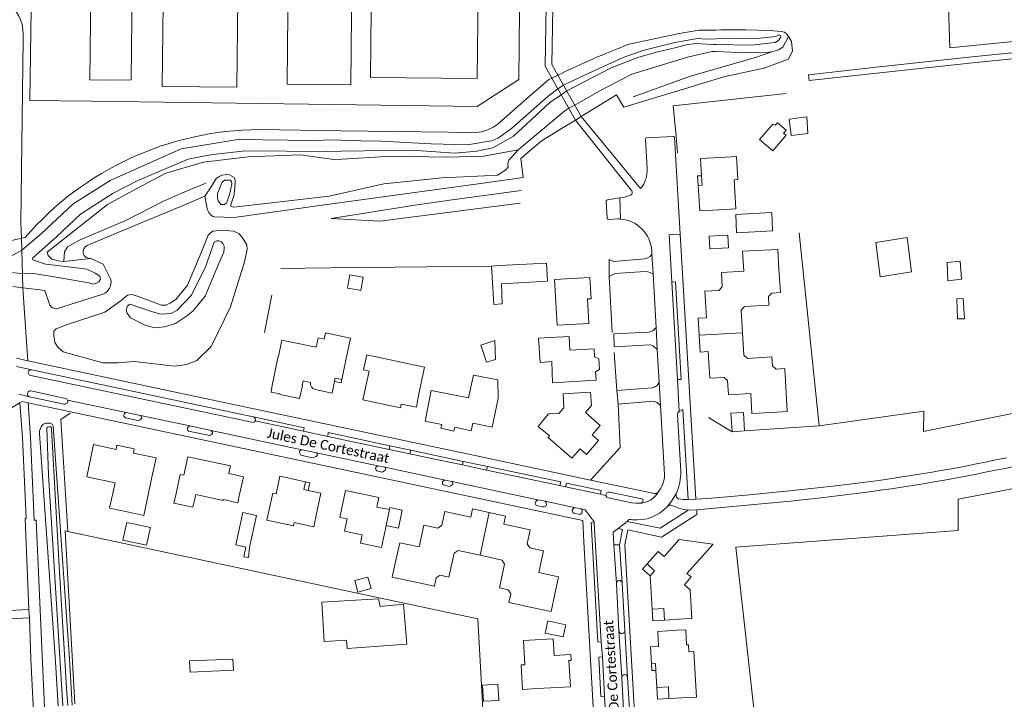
# Model space of a CAD drawing. Extents: x 177628 to 188968, y 384226 to 390673.
# Tile 63 of 256: x 182050 to 182301, y 386042 to 386215. Entities that reach past the tile are written whole.
import ezdxf

# ---------------------------------------------------------------- set-up
doc = ezdxf.new("R2010")
doc.units = 0
for name, color, linetype, lineweight in [('B01_T', 14, 'Continuous', 9), ('B02_F', 14, 'Continuous', 9), ('B02_T', 14, 'Continuous', 9), ('B04_T', 14, 'Continuous', 9), ('B07_D', 14, 'Continuous', 9), ('B11_F', 14, 'Continuous', 9), ('B11_S', 14, 'Continuous', 9), ('B14_F', 14, 'Continuous', 9), ('T03_F', 253, 'Continuous', 9), ('T03_T', 253, 'Continuous', 9), ('T04_F', 253, 'HAAG', 9), ('T04_T', 253, 'HAAG', 9), ('T05_F', 253, 'Continuous', 9), ('T09_F', 253, 'Continuous', 9), ('T09_T', 253, 'Continuous', 9), ('T13_F', 253, 'Continuous', 9), ('T13_T', 253, 'Continuous', 9), ('T22_F', 253, 'Continuous', 9), ('V00_F', 8, 'Continuous', 9), ('V00_T', 8, 'Continuous', 9), ('W01_F', 253, 'Continuous', 9), ('Z06', 7, 'Continuous', 9)]:
    doc.layers.add(name, color=color, linetype=linetype, lineweight=lineweight)
doc.styles.add('Legend', font='calibri.ttf')
doc.linetypes.add('HAAG', pattern='A,4,-1,[5,TOPOCAD.SHX,S=0.35,R=0,X=-0.35,Y=-0.35],-1', length=6)

msp = doc.modelspace()

# ---------------------------------------------------------------- linework, layer by layer
at = {"layer": 'B01_T', "linetype": 'Continuous'}
for points in [[(182072.884, 386199.326), (182067.884, 386199.381), (182068.217, 386229.274), (182063.35, 386229.334), (182063.341, 386229.64), (182073.127, 386229.527), (182073.332, 386245.54), (182073.639, 386245.537), (182073.626, 386243.817), (182078.917, 386243.751), (182078.855, 386238.751)], [(182161.507, 386243.942), (182163.766, 386243.918), (182163.777, 386243.222), (182169.217, 386241.493), (182168.232, 386238.361), (182168.204, 386236.275), (182167.035, 386236.279), (182166.615, 386199.713), (182139.4, 386200.026), (182139.858, 386243.024), (182156.043, 386242.852), (182156.053, 386244.001), (182158.039, 386243.98)], [(182086.76, 386232.75), (182087.757, 386232.488), (182087.877, 386242.637), (182093.153, 386242.575), (182093.152, 386241.395), (182096.226, 386241.356), (182096.254, 386242.564), (182103.766, 386242.459), (182101.76, 386235.22), (182100.584, 386235.546), (182100.032, 386233.614), (182101.178, 386233.295), (182100.001, 386229.052), (182105.707, 386227.457), (182105.347, 386197.506), (182086.34, 386197.734), (182086.76, 386232.75)], [(182118.152, 386198.267), (182118.523, 386234.444), (182124.69, 386234.381), (182124.781, 386243.255), (182134.849, 386243.152), (182134.388, 386198.1)], [(182223.853, 386174.962), (182223.598, 386179.311), (182228.589, 386179.604)], [(182228.353, 386166.273), (182232.555, 386166.52), (182232.12, 386173.908), (182233.126, 386173.968), (182232.78, 386179.851), (182228.589, 386179.604)], [(182222.981, 386172.463), (182222.845, 386174.903), (182223.853, 386174.962)], [(182222.981, 386172.463), (182223.996, 386172.523), (182223.853, 386174.962)], [(182228.353, 386166.273), (182223.362, 386165.98), (182222.981, 386172.463)], [(182243.546, 386151.158), (182243.299, 386156.152), (182234.275, 386155.704), (182234.591, 386150.604), (182228.901, 386150.271), (182229.104, 386146.673), (182228.28, 386145.753), (182224.678, 386145.557), (182225.062, 386138.757), (182222.971, 386138.643), (182223.213, 386134.327)], [(182243.546, 386151.158), (182243.935, 386145.171), (182241.722, 386145.043), (182240.88, 386144.184), (182241.01, 386141.96), (182234.796, 386141.599), (182233.97, 386140.681), (182234.302, 386134.948)], [(182187.026, 386136.873), (182195.112, 386137.331), (182194.76, 386143.557), (182195.656, 386143.608), (182195.347, 386149.06), (182186.365, 386148.552), (182187.026, 386136.873)], [(182133.142, 386127.945), (182134.321, 386133.585), (182127.924, 386134.93), (182127.586, 386133.323), (182126.125, 386133.63), (182125.626, 386131.255), (182119.307, 386132.583), (182119.293, 386132.515), (182116.859, 386133.027), (182115.999, 386128.938), (182115.94, 386128.95), (182114.198, 386120.665), (182114.256, 386120.652), (182114.072, 386119.776)], [(182182.297, 386133.552), (182190.083, 386134.028), (182190.298, 386130.504), (182196.447, 386130.88), (182196.574, 386128.804), (182197.636, 386128.308), (182197.802, 386125.588), (182196.808, 386124.966), (182196.935, 386122.89), (182185.856, 386122.213)], [(182223.213, 386134.327), (182223.454, 386130.018), (182225.547, 386130.146), (182225.934, 386123.341), (182229.562, 386123.545), (182230.491, 386122.738), (182230.707, 386119.102), (182236.387, 386119.434), (182236.654, 386114.349), (182241.647, 386114.611)], [(182234.302, 386134.948), (182234.634, 386129.231), (182235.561, 386128.414), (182241.775, 386128.776), (182241.905, 386126.512), (182242.833, 386125.695), (182245.057, 386125.823), (182245.694, 386114.843), (182241.647, 386114.611)], [(182147.281, 386116.77), (182147.083, 386115.83), (182137.516, 386117.896), (182139.087, 386125.168), (182137.689, 386125.47), (182138.525, 386129.341), (182153.222, 386126.207), (182151.586, 386118.499)], [(182133.142, 386127.945), (182132.092, 386123.057)], [(182154.902, 386120.206), (182153.407, 386112.457), (182157.602, 386111.569), (182157.4, 386110.6), (182160.716, 386109.905), (182160.928, 386110.856), (182165.109, 386109.986), (182165.521, 386111.905), (182170.431, 386110.891), (182171.999, 386118.191), (182171.865, 386122.909), (182165.657, 386124.172), (182164.419, 386118.354), (182154.902, 386120.206)], [(182124.136, 386122.289), (182122.262, 386122.683), (182121.981, 386121.484), (182122.083, 386121.453), (182121.364, 386118.168), (182116.315, 386119.232), (182116.334, 386119.361), (182114.072, 386119.776)], [(182130.241, 386122.543), (182129.659, 386119.528), (182125.319, 386120.461)], [(182132.092, 386123.057), (182130.408, 386123.407), (182130.241, 386122.543)], [(182132.092, 386123.057), (182131.925, 386122.193), (182130.241, 386122.543)], [(182195.526, 386119.81), (182195.794, 386116.377), (182194.223, 386114.585), (182197.993, 386111.316), (182195.921, 386108.897), (182197.582, 386107.463), (182194.547, 386103.965), (182192.881, 386105.386), (182190.805, 386102.997), (182184.733, 386108.241), (182185.096, 386108.661)], [(182188.518, 386119.4), (182195.526, 386119.81)], [(182188.518, 386119.4), (182188.726, 386115.836)], [(182083.719, 386098.153), (182084.768, 386103.041), (182078.983, 386104.282), (182079.196, 386105.345), (182074.792, 386106.288), (182074.573, 386105.215), (182068.821, 386106.44), (182067.079, 386098.235), (182074.323, 386096.688), (182072.933, 386090.242), (182077.821, 386089.188)], [(182105.951, 386093.385), (182107.022, 386098.269), (182103.306, 386099.084), (182103.722, 386101.031), (182092.869, 386103.356), (182091.868, 386098.664), (182090.876, 386098.863), (182089.895, 386093.96)], [(182122.881, 386096.971), (182116.336, 386098.377), (182115.347, 386093.863), (182114.505, 386094.043), (182113.455, 386089.155)], [(182077.821, 386089.188), (182081.631, 386088.381), (182083.719, 386098.153)], [(182123.542, 386094.785), (182122.461, 386095.015), (182122.881, 386096.971)], [(182122.881, 386096.971), (182123.956, 386096.733), (182123.542, 386094.785)], [(182089.895, 386093.96), (182089.3, 386091.519), (182094.183, 386090.471), (182094.881, 386093.723), (182101.834, 386092.231), (182101.876, 386092.427), (182105.597, 386091.628), (182105.951, 386093.385)], [(182125.748, 386089.205), (182126.787, 386094.096), (182123.542, 386094.785)], [(182144.282, 386089.868), (182141.025, 386090.536), (182141.547, 386092.984), (182133.035, 386094.777), (182132.004, 386089.885)], [(182113.455, 386089.155), (182113.046, 386087.164), (182119.837, 386085.723), (182120.013, 386086.555), (182124.964, 386085.505), (182125.748, 386089.205)], [(182132.004, 386089.885), (182131.586, 386087.906), (182133.449, 386087.513), (182132.787, 386084.376), (182137.336, 386083.418), (182136.902, 386081.359), (182142.244, 386080.233), (182143.244, 386084.977)], [(182145.837, 386076.561), (182146.891, 386081.449), (182151.877, 386080.374), (182153.068, 386085.938), (182156.618, 386085.17), (182157.638, 386085.875), (182158.384, 386089.41), (182165.023, 386087.991), (182165.462, 386090.038), (182169.708, 386089.126)], [(182169.708, 386089.126), (182173.898, 386088.226), (182173.465, 386086.181), (182180.112, 386084.753), (182179.352, 386081.202), (182180.026, 386080.169), (182183.56, 386079.403), (182182.392, 386073.83), (182187.351, 386072.728), (182185.492, 386063.916), (182180.605, 386064.973)], [(182143.244, 386084.977), (182143.416, 386085.814)], [(182223.373, 386077.242), (182226.694, 386080.98), (182226.695, 386081.082), (182218.158, 386082.269), (182214.28, 386077.904), (182212.789, 386079.226), (182209.94, 386076.032)], [(182145.837, 386076.561), (182144.991, 386072.663), (182155.728, 386070.341), (182156.2, 386072.521), (182157.232, 386073.18), (182159.434, 386072.704), (182160.748, 386078.784), (182161.774, 386079.456), (182167.371, 386078.246)], [(182167.371, 386078.246), (182172.984, 386077.032), (182173.643, 386076.009), (182172.325, 386069.917), (182174.514, 386069.444), (182175.204, 386068.405), (182174.736, 386066.242), (182180.605, 386064.973)], [(182209.94, 386076.032), (182208.769, 386074.709), (182210.726, 386072.977)], [(182209.94, 386076.032), (182211.878, 386074.254), (182210.726, 386072.977)], [(182223.373, 386077.242), (182220.104, 386073.564)], [(182210.726, 386072.977), (182211.234, 386064.525)], [(182219.366, 386062.031), (182221.402, 386062.151), (182220.952, 386069.437), (182219.507, 386070.734)], [(182211.234, 386064.525), (182214.199, 386064.7), (182214.374, 386061.736)], [(182211.234, 386064.525), (182211.41, 386061.559), (182214.374, 386061.736)], [(182214.374, 386061.736), (182219.366, 386062.031)], [(182217.649, 386059.146), (182212.657, 386058.863), (182212.876, 386055.015), (182210.792, 386054.891), (182211.057, 386050.617)], [(182217.649, 386059.146), (182219.792, 386059.276), (182220.018, 386055.415), (182220.469, 386055.441), (182220.574, 386053.646), (182221.888, 386053.722), (182222.567, 386042.088), (182220.53, 386041.98)], [(182178.751, 386050.366), (182178.41, 386056.5), (182185.991, 386056.921), (182186.239, 386052.738), (182190.491, 386052.99)], [(182181.95, 386044.28), (182190.397, 386044.748), (182190.03, 386051.408), (182190.579, 386051.441), (182190.491, 386052.99)], [(182211.057, 386050.617), (182212.088, 386050.682), (182212.179, 386048.906)], [(182211.057, 386050.617), (182211.166, 386048.853), (182212.179, 386048.906)], [(182212.179, 386048.906), (182212.404, 386044.52)], [(182212.404, 386044.52), (182215.38, 386044.682), (182215.537, 386041.716)], [(182212.404, 386044.52), (182212.571, 386041.559), (182215.537, 386041.716)], [(182215.537, 386041.716), (182220.53, 386041.98)]]:
    msp.add_lwpolyline(points, dxfattribs=at)
msp.add_arc((182125.663, 386121.98), 1.558, 168.56572, 257.25257, dxfattribs=at)
at = {"layer": 'B02_F', "linetype": 'Continuous'}
for points in [[(182241.943, 386160.896), (182232.734, 386160.366), (182232.553, 386165.039), (182241.768, 386165.628)], [(182105.072, 386080.885), (182106.868, 386089.145), (182110.395, 386088.378), (182108.615, 386080.195)]]:
    msp.add_lwpolyline(points, dxfattribs=at)
at = {"layer": 'B02_T', "linetype": 'Continuous'}
for points in [[(182230.53, 386159.779), (182230.703, 386156.594), (182225.991, 386156.336), (182225.817, 386159.522), (182230.53, 386159.779)], [(182277.38, 386150.502), (182269.402, 386149.229), (182268.294, 386157.906), (182276.272, 386159.177), (182277.38, 386150.502)], [(182172.837, 386147.42), (182184.587, 386148.083), (182184.325, 386152.72), (182172.339, 386152.043)], [(182134.186, 386149.7), (182133.95, 386148.371)], [(182134.186, 386149.7), (182137.583, 386149.098), (182136.988, 386145.708), (182135.678, 386145.947)], [(182234.802, 386109.922), (182234.536, 386114.638), (182231.34, 386114.458), (182231.606, 386109.742)], [(182231.606, 386109.742), (182234.802, 386109.922)], [(182144.282, 386089.868), (182144.402, 386090.432), (182147.519, 386089.768), (182146.534, 386085.15), (182143.416, 386085.814)], [(182188.538, 386057.43), (182189.224, 386060.563), (182184.619, 386061.572), (182183.932, 386058.439), (182188.538, 386057.43)]]:
    msp.add_lwpolyline(points, dxfattribs=at)
at = {"layer": 'B04_T', "linetype": 'Continuous'}
for points in [[(182185.659, 386199.832), (182187.204, 386200.592)], [(182191.684, 386189.146), (182185.659, 386199.832)], [(182187.204, 386200.592), (182193.146, 386190.04)], [(182193.146, 386190.04), (182191.684, 386189.146)], [(182047.955, 386158.437), (182050.451, 386159.024)], [(182050.451, 386159.024), (182050.841, 386146.411)], [(182050.841, 386146.411), (182048.281, 386146.716)]]:
    msp.add_lwpolyline(points, dxfattribs=at)
at = {"layer": 'B07_D', "linetype": 'Continuous'}
for points in [[(182234.302, 386134.948), (182223.213, 386134.327)], [(182144.282, 386089.868), (182143.416, 386085.814)], [(182169.708, 386089.126), (182167.371, 386078.246)]]:
    msp.add_lwpolyline(points, dxfattribs=at)
at = {"layer": 'B11_F', "linetype": 'Continuous'}
msp.add_lwpolyline([(182185.096, 386108.661), (182182.21, 386111.053), (182184.805, 386114.254), (182187.446, 386114.332), (182188.726, 386115.836)], dxfattribs=at)
at = {"layer": 'B11_S', "linetype": 'Continuous'}
for points in [[(182078.855, 386238.751), (182078.403, 386199.427), (182072.884, 386199.326)], [(182118.152, 386198.267), (182134.388, 386198.1)], [(182185.856, 386122.213), (182185.682, 386127.616), (182182.694, 386127.337), (182182.297, 386133.552)], [(182151.586, 386118.499), (182151.135, 386115.959), (182147.281, 386116.77)], [(182220.104, 386073.564), (182221.2, 386072.721), (182219.507, 386070.734)], [(182178.751, 386050.366), (182177.878, 386050.318), (182178.225, 386044.073), (182181.95, 386044.28)]]:
    msp.add_lwpolyline(points, dxfattribs=at)
at = {"layer": 'B14_F', "linetype": 'Continuous'}
for points in [[(182246.176, 386189.372), (182246.726, 386185.243), (182250.893, 386185.751), (182250.687, 386190.003), (182246.176, 386189.372)], [(182242.036, 386188.138), (182242.59, 386187.814), (182243.164, 386188.412), (182245.422, 386186.567), (182244.746, 386185.829), (182245.396, 386185.332), (182241.999, 386181.33), (182238.596, 386184.187), (182242.036, 386188.138)], [(182241.943, 386160.896), (182241.768, 386165.628)], [(182170.297, 386151.952), (182172.339, 386152.043)], [(182172.837, 386147.42), (182173.021, 386142.322), (182170.913, 386142.109), (182170.297, 386151.952)], [(182289.78, 386153.164), (182286.42, 386152.877), (182286.632, 386148.184), (182290.145, 386148.6), (182289.78, 386153.164)], [(182135.678, 386145.947), (182133.615, 386146.326), (182133.95, 386148.371)], [(182290.513, 386143.67), (182288.918, 386143.572), (182289.071, 386138.488), (182290.858, 386138.473), (182290.513, 386143.67)], [(182171.139, 386132.951), (182167.599, 386131.809), (182168.973, 386127.437), (182171.339, 386128.149), (182171.139, 386132.951)], [(182077.308, 386086.624), (182076.321, 386082.128), (182082.342, 386080.807), (182083.329, 386085.303), (182077.308, 386086.624)], [(182105.072, 386080.885), (182107.632, 386080.299), (182107.178, 386077.88), (182108.3, 386077.679), (182108.615, 386080.195)], [(182138.75, 386072.664), (182139.608, 386069.754), (182136.208, 386068.847), (182135.48, 386071.815), (182138.75, 386072.664)], [(182133.352, 386056.651), (182127.62, 386056.293), (182126.997, 386066.282), (182132.729, 386066.64)], [(182132.729, 386066.64), (182141.519, 386067.178), (182141.883, 386065.228), (182147.856, 386065.798), (182148.702, 386055.578), (182133.485, 386054.523), (182133.352, 386056.651)], [(182104.497, 386048.956), (182093.438, 386048.472), (182093.313, 386051.328), (182104.372, 386051.811), (182104.497, 386048.956)], [(182168.008, 386045.16), (182171.929, 386045.392), (182172.172, 386041.269), (182168.251, 386041.037), (182168.008, 386045.16)]]:
    msp.add_lwpolyline(points, dxfattribs=at)
at = {"layer": 'T03_F', "linetype": 'Continuous'}
for points in [[(182284.52, 386286.788), (182287.174, 386207.539), (182306.779, 386209.535)], [(182177.79, 386251.813), (182177.278, 386199.514), (182166.619, 386192.613), (182068.271, 386193.946), (182052.568, 386194.088), (182052.977, 386223.464)], [(182170.297, 386151.952), (182129.127, 386151.512)], [(182200.312, 386149.268), (182201.017, 386135.039)], [(182201.576, 386129.92), (182202.2, 386120.239)], [(182253.815, 386111.257), (182280.545, 386115.002), (182280.451, 386109.754), (182356.341, 386125.158)], [(182202.54, 386116.767), (182203.052, 386105.683), (182195.545, 386097.423)], [(182289.275, 386084.554), (182289.298, 386092.548), (182355.558, 386105.284)]]:
    msp.add_lwpolyline(points, dxfattribs=at)
at = {"layer": 'T03_T', "linetype": 'Continuous'}
for points in [[(182062.291, 386084.343), (182061.621, 386084.486), (182064.017, 386040.369)], [(182168.455, 386032.8), (182166.774, 386062.017), (182062.291, 386084.343)]]:
    msp.add_lwpolyline(points, dxfattribs=at)
at = {"layer": 'T04_F', "linetype": 'HAAG'}
for points in [[(182245.383, 386195.933), (182216.567, 386192.751), (182217.39, 386185.054), (182217.746, 386180.772)], [(182253.815, 386111.257), (182248.689, 386160.414)], [(182129.127, 386151.512), (182116.618, 386151.285)], [(182114.268, 386144.5), (182112.399, 386134.984)], [(182062.291, 386084.343), (182060.502, 386112.823), (182062.855, 386114.436)], [(182225.638, 386113.357), (182231.606, 386109.742)], [(182234.802, 386109.922), (182253.815, 386111.257)]]:
    msp.add_lwpolyline(points, dxfattribs=at)
at = {"layer": 'T04_T', "linetype": 'HAAG'}
for points in [[(182180.819, 386100.558), (182168.832, 386103.11)], [(182195.312, 386056.18), (182193.866, 386081.641)]]:
    msp.add_lwpolyline(points, dxfattribs=at)
at = {"layer": 'T05_F', "linetype": 'Continuous'}
msp.add_lwpolyline([(182289.275, 386084.554), (182232.547, 386080.336), (182247.682, 385944.658)], dxfattribs=at)
at = {"layer": 'T09_F', "linetype": 'Continuous'}
for points in [[(182227.451, 386212.086), (182223.219, 386212.034), (182218.09, 386211.193)], [(182245.97, 386210.399), (182245.599, 386211.036), (182244.951, 386211.512), (182244.144, 386211.723), (182241.331, 386212.006), (182235.148, 386212.107), (182228.776, 386212.102), (182227.451, 386212.086)], [(182241.739, 386206.496), (182243.419, 386207.044), (182244.527, 386207.728), (182245.97, 386210.399)], [(182191.51, 386192.946), (182197.695, 386196.472), (182206.074, 386200.864), (182220.248, 386205.171), (182226.491, 386206.627), (182227.522, 386206.585)], [(182227.522, 386206.585), (182233.201, 386206.353), (182239.621, 386206.299), (182241.739, 386206.496)], [(182177.088, 386181.523), (182188.969, 386191.49), (182189.985, 386192.159)], [(182191.51, 386192.946), (182189.985, 386192.159)], [(182132.14, 386179.213), (182144.846, 386179.976), (182158.967, 386179.66), (182168.357, 386179.93), (182171.079, 386180.478), (182177.088, 386181.523)], [(182059.186, 386153.452), (182058.204, 386153.702), (182057.231, 386154.632), (182057.026, 386155.503), (182072.409, 386167.63), (182079.705, 386171.62), (182087.279, 386175.626), (182096.837, 386178.394), (182108.211, 386179.799), (182121.5, 386180.257), (182130.07, 386179.089), (182132.14, 386179.213)], [(182098.775, 386172.159), (182100.11, 386174.269), (182100.801, 386174.695), (182101.569, 386175.103), (182102.769, 386175.244), (182103.53, 386175.159), (182104.639, 386174.513), (182104.94, 386173.701), (182104.816, 386171.579)], [(182097.236, 386169.725), (182098.775, 386172.159)], [(182104.816, 386171.579), (182104.806, 386171.401), (182104.677, 386170.101), (182103.769, 386167.257), (182104.458, 386166.973)], [(182096.024, 386154.712), (182098.023, 386159.835), (182098.553, 386160.341), (182099.223, 386160.8), (182101.699, 386161.068), (182104.54, 386160.852), (182105.872, 386160.279), (182106.814, 386159.152), (182107.499, 386158.045), (182107.904, 386157.32), (182107.992, 386156.175), (182107.267, 386152.685), (182106.585, 386150.553)], [(182106.585, 386150.553), (182103.705, 386141.556), (182098.83, 386131.435), (182095.171, 386127.881), (182092.522, 386126.818), (182089.466, 386126.412), (182079.195, 386127.621), (182075.089, 386127.298), (182071.218, 386127.276), (182061.116, 386130.076), (182059.812, 386131.177), (182058.949, 386132.463), (182058.692, 386134.168), (182058.685, 386135.363), (182059.322, 386135.912), (182061.674, 386136.881), (182071.674, 386140.232), (182075.889, 386143.175), (182077.475, 386144.557), (182078.641, 386144.68), (182080.471, 386144.126), (182086.117, 386141.963), (182087.334, 386142.006), (182088.278, 386142.524), (182089.774, 386143.406), (182092.788, 386147.07), (182095.766, 386154.102)], [(182068.061, 386153.868), (182061.245, 386153.103)], [(182068.12, 386153.875), (182068.061, 386153.868)], [(182095.766, 386154.102), (182096.024, 386154.712)], [(182061.245, 386153.103), (182061.131, 386153.09), (182059.73, 386153.313), (182059.186, 386153.452)], [(182063.369, 386040.022), (182062.734, 386051.856), (182058.502, 386111.163), (182058.272, 386111.642), (182057.795, 386111.946), (182056.805, 386111.933), (182056.019, 386111.624), (182055.449, 386111.004), (182055.056, 386109.917), (182055.029, 386109.279), (182059.162, 386051.064), (182059.827, 386039.807)]]:
    msp.add_lwpolyline(points, dxfattribs=at)
at = {"layer": 'T09_T', "linetype": 'Continuous'}
for points in [[(182205.365, 386208.473), (182218.09, 386211.193)], [(182185.659, 386199.832), (182184.931, 386199.469), (182179.198, 386194.557), (182172.048, 386188.286)], [(182131.897, 386186.419), (182111.079, 386186.699)], [(182166.201, 386185.957), (182131.897, 386186.419)], [(182051.389, 386159.245), (182050.451, 386159.024)], [(182073.214, 386148.504), (182071.259, 386152.395), (182068.12, 386153.875)], [(182050.841, 386146.411), (182054.476, 386145.978)], [(182054.476, 386145.978), (182056.397, 386145.749), (182057.688, 386141.97)], [(182059.375, 386141.07), (182071.223, 386144.8)]]:
    msp.add_lwpolyline(points, dxfattribs=at)
for centre, radius, start, end in [((182286.863, 385995.804), 227.75, 110.96751, 115.94954), ((182111.448, 386107.282), 79.418, 90.2659, 139.13357), ((182165.669, 386195.797), 9.855, 273.09613, 310.34102), ((182070.022, 386147.832), 3.262, 291.59995, 11.88159), ((182059.311, 386142.981), 1.912, 211.92602, 271.91491)]:
    msp.add_arc(centre, radius, start, end, dxfattribs=at)
at = {"layer": 'T13_F', "linetype": 'Continuous'}
for points in [[(182238.96, 386202.196), (182239.534, 386202.321), (182245.979, 386204.665), (182247.02, 386206.742), (182246.777, 386209.188), (182245.97, 386210.399)], [(182241.739, 386206.496), (182237.827, 386205.14), (182220.983, 386200.347), (182206.374, 386195.08)], [(182219.217, 386197.003), (182229.511, 386200.13), (182238.96, 386202.196)], [(182177.088, 386181.523), (182174.708, 386178.946), (182174.447, 386178.076), (182174.503, 386177.157), (182173.961, 386176.49), (182171.776, 386175.142), (182168.474, 386174.974)], [(182168.474, 386174.974), (182157.672, 386174.426), (182142.852, 386172.891), (182128.922, 386169.733), (182105.354, 386166.994), (182104.458, 386166.973)], [(182091.121, 386170.394), (182097.45, 386173.105)], [(182177.862, 386171.225), (182160.252, 386168.791)], [(182074.042, 386162.251), (182076.906, 386163.449), (182086.504, 386168.416), (182091.121, 386170.394)], [(182160.252, 386168.791), (182150.707, 386167.471), (182129.436, 386164.064), (182141.81, 386163.38), (182177.575, 386167.987)], [(182061.245, 386153.103), (182061.435, 386155.527), (182062.222, 386156.876), (182065.273, 386158.581), (182074.042, 386162.251)]]:
    msp.add_lwpolyline(points, dxfattribs=at)
at = {"layer": 'T13_T', "linetype": 'Continuous'}
for points in [[(182193.146, 386190.04), (182202.171, 386195.552), (182204.005, 386192.468), (182217.768, 386196.571)], [(182217.768, 386196.571), (182219.217, 386197.003)], [(182188.112, 386186.964), (182191.684, 386189.146)], [(182168.722, 386173.176), (182178.355, 386174.508), (182177.794, 386179.355), (182182.936, 386183.802), (182188.112, 386186.964)], [(182127.718, 386167.508), (182168.722, 386173.176)], [(182092.262, 386167.654), (182097.236, 386169.725)], [(182097.236, 386169.725), (182097.836, 386166.585)], [(182074.816, 386160.392), (182092.262, 386167.654)], [(182099.549, 386164.449), (182104.676, 386164.322), (182127.718, 386167.508)], [(182067.179, 386157.213), (182074.816, 386160.392)]]:
    msp.add_lwpolyline(points, dxfattribs=at)
for centre, radius, start, end in [((182100.585, 386167.035), 2.786, 189.2944, 248.16248), ((182067.895, 386155.613), 1.753, 114.10621, 275.43656)]:
    msp.add_arc(centre, radius, start, end, dxfattribs=at)
at = {"layer": 'T22_F', "linetype": 'Continuous'}
for points in [[(182200.312, 386149.268), (182200.272, 386153.626)], [(182201.526, 386131.361), (182201.472, 386134.704)], [(182202.54, 386116.767), (182202.2, 386120.239)]]:
    msp.add_lwpolyline(points, dxfattribs=at)
at = {"layer": 'V00_F', "linetype": 'Continuous'}
for points in [[(182361.742, 386212.274), (182307.367, 386205.169), (182293.776, 386203.808), (182269.299, 386201.209), (182251.276, 386199.193), (182251.109, 386200.684), (182269.136, 386202.7), (182293.622, 386205.3), (182307.195, 386206.659), (182361.846, 386213.8)], [(182205.919, 386171.28), (182191.684, 386189.146)], [(182193.146, 386190.04), (182208.313, 386171.692)], [(182203.19, 386163.924), (182203.002, 386169.311)], [(182211.181, 386154.938), (182210.765, 386154.388), (182210.102, 386154.036), (182209.372, 386153.773), (182201.472, 386153.137), (182200.272, 386153.626)], [(182200.312, 386149.268), (182201.784, 386150.07), (182209.495, 386150.539), (182210.166, 386150.477), (182210.697, 386150.297), (182211.465, 386149.939)], [(182217.157, 386147.952), (182216.248, 386147.86)], [(182212.244, 386136.243), (182211.393, 386135.478), (182210.869, 386135.244), (182210.356, 386135.137), (182201.472, 386134.704)], [(182201.526, 386131.361), (182210.628, 386131.903), (182211.051, 386131.792), (182211.563, 386131.553), (182212.561, 386130.669)], [(182213.034, 386122.35), (182212.488, 386121.465), (182212.043, 386121.171), (182211.283, 386120.918), (182202.2, 386120.239)], [(182217.681, 386123.023), (182218.615, 386123.06)], [(182052.53, 386118.655), (182049.74, 386119.283)], [(182202.54, 386116.767), (182211.534, 386117.477), (182212.046, 386117.386), (182212.508, 386117.196), (182213.374, 386116.373)], [(182080.823, 386113.855), (182080.93, 386113.728), (182081.089, 386113.416), (182081.104, 386113.303), (182080.984, 386112.995), (182080.57, 386112.695), (182080.099, 386112.614), (182076.973, 386113.271), (182076.592, 386113.69), (182076.482, 386113.866), (182076.609, 386114.2), (182076.723, 386114.392), (182076.993, 386114.582), (182077.13, 386114.638)], [(182218.15, 386114.883), (182219.063, 386115.413)], [(182098.823, 386110.041), (182099.144, 386109.541), (182099.133, 386109.29), (182099.019, 386109.097), (182098.46, 386108.751), (182093.038, 386109.892), (182092.908, 386110.067), (182092.742, 386110.441), (182092.807, 386110.803), (182092.915, 386110.915), (182093.403, 386111.189)], [(182144.409, 386106.134), (182144.163, 386105.225)], [(182125.677, 386104.351), (182125.899, 386103.956), (182125.805, 386103.642), (182125.625, 386103.431), (182124.676, 386103.071), (182121.713, 386103.72), (182121.385, 386104.249), (182121.378, 386104.745), (182121.602, 386104.939), (182121.917, 386105.14)], [(182121.976, 386105.136), (182121.917, 386105.14)], [(182149.731, 386105.004), (182149.447, 386104.104)], [(182143.114, 386100.656), (182143.261, 386100.492), (182143.295, 386100.169), (182143.17, 386099.959), (182142.434, 386099.45), (182141.081, 386099.731), (182140.901, 386099.897), (182140.762, 386100.121), (182140.701, 386100.417), (182140.863, 386100.728), (182141.345, 386101.031)], [(182162.885, 386101.254), (182163.03, 386102.181)], [(182169.25, 386100.864), (182169.016, 386099.953)], [(182158.517, 386097.393), (182158.224, 386097.311), (182157.819, 386097.05), (182157.763, 386096.926), (182157.779, 386096.47), (182157.977, 386096.226), (182159.483, 386095.783), (182159.802, 386095.913), (182160.317, 386096.265), (182160.386, 386096.386), (182160.403, 386096.574), (182160.252, 386096.98), (182160.15, 386097.047)], [(182187.951, 386096.945), (182187.719, 386095.986)], [(182189.391, 386096.644), (182189.176, 386095.677)], [(182198.26, 386094.785), (182198.052, 386093.794)], [(182212.762, 386094.314), (182212.167, 386093.479), (182211.602, 386092.88), (182210.85, 386092.311), (182209.813, 386091.823), (182208.521, 386091.562)], [(182183.966, 386092.001), (182184.207, 386091.673), (182184.321, 386091.167), (182184.117, 386090.755), (182183.75, 386090.554), (182183.385, 386090.548), (182181.682, 386090.929), (182181.55, 386091.078), (182181.443, 386091.452), (182181.483, 386091.724), (182181.624, 386091.949), (182182.128, 386092.39)], [(182208.275, 386091.513), (182208.521, 386091.562)]]:
    msp.add_lwpolyline(points, dxfattribs=at)
at = {"layer": 'V00_T', "linetype": 'Continuous'}
for points in [[(182184.791, 386254.598), (182183.949, 386202.864), (182185.659, 386199.832)], [(182186.055, 386227.42), (182185.659, 386203.335), (182187.204, 386200.592)], [(182050.859, 386209.668), (182050.326, 386163.059), (182050.451, 386159.024)], [(182209.512, 386184.309), (182209.594, 386184.545), (182209.823, 386184.643)], [(182209.944, 386176.828), (182209.512, 386184.309)], [(182209.823, 386184.643), (182216.629, 386184.989)], [(182216.629, 386184.989), (182216.868, 386184.917), (182216.976, 386184.692)], [(182216.976, 386184.692), (182218.424, 386160.097)], [(182203.002, 386169.311), (182199.863, 386168.785)], [(182205.741, 386169.991), (182205.001, 386169.713), (182204.228, 386169.517), (182203.002, 386169.311)], [(182199.536, 386168.38), (182199.752, 386164.108)], [(182199.752, 386164.108), (182199.859, 386163.887), (182200.093, 386163.815)], [(182200.093, 386163.815), (182202.568, 386163.948)], [(182216.454, 386159.961), (182215.554, 386159.899), (182216.248, 386147.86)], [(182216.454, 386159.961), (182218.424, 386160.097)], [(182218.424, 386160.097), (182222.401, 386092.573)], [(182211.133, 386155.784), (182211.181, 386154.938)], [(182211.181, 386154.938), (182211.465, 386149.939)], [(182211.465, 386149.939), (182212.244, 386136.243)], [(182050.841, 386146.411), (182050.883, 386145.058), (182052.069, 386127.822)], [(182216.248, 386147.86), (182217.681, 386123.023)], [(182218.615, 386123.06), (182217.157, 386147.952)], [(182212.244, 386136.243), (182212.561, 386130.669)], [(182212.561, 386130.669), (182213.034, 386122.35)], [(182053.055, 386125.524), (182049.158, 386126.32)], [(182049.179, 386128.434), (182052.069, 386127.822)], [(182052.069, 386127.822), (182102.906, 386117.011)], [(182052.813, 386124.06), (182109.164, 386112.128)], [(182109.502, 386113.55), (182053.055, 386125.524)], [(182213.034, 386122.35), (182213.374, 386116.373)], [(182217.681, 386123.023), (182218.15, 386114.883)], [(182052.53, 386118.655), (182061.355, 386116.783)], [(182061.688, 386118.235), (182052.88, 386120.106)], [(182052.309, 386064.449), (182043.954, 386063.998), (182041.451, 386111.968), (182050.043, 386117.119)], [(182052.166, 386117.114), (182050.592, 386117.448), (182050.043, 386117.119)], [(182050.043, 386117.119), (182050.693, 386108.247), (182051.613, 386087.618), (182051.381, 386087.601), (182052.309, 386064.449)], [(182052.166, 386117.114), (182193.553, 386087.113), (182193.866, 386081.641)], [(182066.544, 385891.975), (182058.917, 385997.292), (182058.647, 386003.16), (182058.274, 386003.142), (182057.752, 386012.28), (182057.491, 386012.292), (182056.741, 386029.956), (182054.2, 386087.2), (182053.652, 386087.177), (182052.724, 386108.264), (182052.166, 386117.114)], [(182062.225, 386117.796), (182062.01, 386118.081), (182061.688, 386118.235)], [(182077.13, 386114.638), (182062.225, 386117.796)], [(182168.528, 386103.175), (182102.906, 386117.011)], [(182213.374, 386116.373), (182214.372, 386098.82)], [(182080.823, 386113.855), (182077.13, 386114.638)], [(182093.403, 386111.189), (182080.823, 386113.855)], [(182109.502, 386113.55), (182109.576, 386113.534)], [(182109.576, 386113.534), (182122.556, 386110.7), (182122.392, 386109.843)], [(182218.15, 386114.883), (182217.832, 386114.581), (182217.738, 386114.152)], [(182217.738, 386114.152), (182218.567, 386099.709)], [(182220.407, 386092.479), (182219.063, 386115.413)], [(182098.823, 386110.041), (182093.403, 386111.189)], [(182122.392, 386109.843), (182110.022, 386112.467)], [(182121.917, 386105.14), (182098.823, 386110.041)], [(182128.541, 386108.539), (182122.392, 386109.843)], [(182128.541, 386108.539), (182128.608, 386109.488), (182144.409, 386106.134)], [(182144.163, 386105.225), (182128.541, 386108.539)], [(182144.409, 386106.134), (182149.731, 386105.004)], [(182125.677, 386104.351), (182121.976, 386105.136)], [(182141.345, 386101.031), (182125.677, 386104.351)], [(182149.447, 386104.104), (182144.163, 386105.225)], [(182153.775, 386103.186), (182149.447, 386104.104)], [(182149.731, 386105.004), (182154.046, 386104.088)], [(182154.046, 386104.088), (182163.03, 386102.181)], [(182143.114, 386100.656), (182141.345, 386101.031)], [(182162.885, 386101.254), (182153.775, 386103.186)], [(182169.016, 386099.953), (182162.885, 386101.254)], [(182163.03, 386102.181), (182168.067, 386101.112)], [(182168.067, 386101.112), (182169.25, 386100.864)], [(182168.832, 386103.11), (182168.528, 386103.175)], [(182169.25, 386100.864), (182187.951, 386096.945)], [(182158.517, 386097.393), (182143.114, 386100.656)], [(182187.719, 386095.986), (182169.016, 386099.953)], [(182195.545, 386097.423), (182180.819, 386100.558)], [(182160.15, 386097.047), (182158.517, 386097.393)], [(182182.128, 386092.39), (182160.15, 386097.047)], [(182189.176, 386095.677), (182187.719, 386095.986)], [(182189.391, 386096.644), (182198.26, 386094.785)], [(182211.823, 386093.957), (182195.545, 386097.423)], [(182236.073, 386093.642), (182247.101, 386094.717), (182258.11, 386095.966)], [(182198.052, 386093.794), (182189.176, 386095.677)], [(182199.471, 386093.493), (182198.052, 386093.794)], [(182200.095, 386092.854), (182199.68, 386093.073), (182199.471, 386093.493)], [(182200.351, 386094.347), (182208.61, 386092.62)], [(182212.762, 386094.314), (182212.341, 386094.008), (182211.823, 386093.957)], [(182215.117, 386090.711), (182216.366, 386092.311), (182217.415, 386094.048)], [(182222.401, 386092.573), (182225.477, 386092.747), (182236.073, 386093.642)], [(182183.966, 386092.001), (182182.128, 386092.39)], [(182191.742, 386090.353), (182183.966, 386092.001)], [(182205.955, 386091.645), (182200.095, 386092.854)], [(182208.275, 386091.513), (182207.11, 386091.487), (182205.955, 386091.645)], [(182208.972, 386092.105), (182208.817, 386091.775), (182208.521, 386091.562)], [(182208.61, 386092.62), (182208.892, 386092.433), (182208.972, 386092.105)], [(182216.107, 386091.034), (182215.566, 386091.013), (182215.117, 386090.711)], [(182220.434, 386089.697), (182218.22, 386090.202), (182216.107, 386091.034)], [(182217.967, 386092.664), (182219.178, 386092.453), (182220.407, 386092.479)], [(182220.407, 386092.479), (182222.401, 386092.573)], [(182222.608, 386089.809), (182236.383, 386091.073)], [(182184.733, 385934.284), (182182.775, 385968.852), (182209.076, 385998.476), (182204.294, 386080.916), (182205.041, 386084.7), (182213.647, 386082.885), (182222.633, 386088.664), (182222.608, 386089.809)], [(182192.467, 386088.684), (182191.493, 386088.89)], [(182192.837, 386090.122), (182191.742, 386090.353)], [(182192.837, 386090.122), (182194.181, 386089.835), (182196.446, 386086.726), (182196.463, 386086.437)], [(182204.915, 386086.815), (182213.251, 386085.126), (182220.434, 386089.697)], [(182220.434, 386089.697), (182222.608, 386089.809)], [(182052.488, 386062.326), (182040.578, 386061.736), (181922.175, 386086.356), (181915.628, 386054.8), (182047.699, 386026.989), (182051.499, 386026.851)], [(182198.259, 386056.203), (182197.397, 386056.13), (182195.674, 386086.617), (182196.463, 386086.437)], [(182198.259, 386056.203), (182196.463, 386086.437)], [(182204.915, 386086.815), (182202.562, 386085.057)], [(182206.257, 386087.302), (182205.8, 386087.383)], [(182202.562, 386085.057), (182201.332, 386084.137), (182201.498, 386080.866)], [(182202.903, 386080.939), (182203.652, 386084.841), (182202.562, 386085.057)], [(182201.498, 386080.866), (182202.903, 386080.939)], [(182201.498, 386080.866), (182202.124, 386071.071)], [(182203.559, 386071.177), (182202.903, 386080.939)], [(182202.124, 386071.071), (182202.127, 386071.018)], [(182202.127, 386071.018), (182202.779, 386058.987)], [(182204.279, 386059.068), (182203.559, 386071.177)], [(182052.309, 386064.449), (182052.488, 386062.326)], [(182052.488, 386062.326), (182052.871, 386051.791), (182053.897, 386031.692), (182053.731, 386028.88)], [(182203.512, 386047.093), (182202.779, 386058.987)], [(182204.959, 386047.178), (182204.279, 386059.068)], [(182180.734, 385982.205), (182198.363, 386002.008), (182195.312, 386056.18)], [(182198.588, 386052.393), (182198.259, 386056.203)], [(182199.082, 386042.339), (182198.166, 386042.278), (182197.659, 386052.294), (182198.588, 386052.393)], [(182199.082, 386042.339), (182198.588, 386052.393)], [(182203.512, 386047.093), (182203.515, 386047.039)], [(182203.515, 386047.039), (182203.975, 386038.986)], [(182205.429, 386039.032), (182204.959, 386047.178)], [(182199.347, 386037.866), (182199.082, 386042.339)]]:
    msp.add_lwpolyline(points, dxfattribs=at)
for centre, radius, start, end in [((182040.256, 386210.841), 10.667, 353.68889, 48.22452), ((182202.936, 386176.226), 7.034, 319.85773, 4.9065), ((182205.4, 386170.695), 0.782, 295.82014, 48.45518), ((182199.854, 386168.458), 0.327, 88.43524, 193.72943), ((182052.92, 386124.794), 0.742, 79.53232, 261.69538), ((182052.696, 386119.383), 0.746, 75.7632, 257.11395), ((182061.539, 386117.505), 0.745, 255.68322, 23.00249), ((182109.385, 386112.827), 0.732, 330.52195, 74.84735), ((182109.383, 386112.829), 0.734, 252.6467, 330.47174), ((182164.105, 386766.066), 679.636, 279.849073, 283.565658), ((182209.772, 386526.329), 433.069, 276.40854, 282.23853), ((182207.579, 386098.706), 6.794, 319.71822, 0.95802), ((182205.096, 386099.503), 13.472, 336.11694, 0.87808), ((182183.038, 386710.219), 621.44, 274.924401, 279.009944), ((182200.221, 386093.601), 0.758, 80.11659, 188.16532), ((182218.33, 386093.611), 1.014, 154.4436, 249.04497), ((182191.619, 386089.621), 0.742, 80.49336, 260.18848), ((182192.657, 386089.402), 0.742, 255.17909, 75.96228), ((182207.373, 386097.618), 10.377, 263.82326, 318.2665), ((182205.651, 386086.641), 0.757, 78.68286, 166.70248), ((182202.844, 386071.091), 0.72, 6.88018, 181.56908), ((182203.528, 386059.043), 0.751, 184.28598, 1.89596), ((182204.237, 386047.111), 0.725, 5.29234, 181.4313)]:
    msp.add_arc(centre, radius, start, end, dxfattribs=at)
at = {"layer": 'V00_T', "linetype": 'Continuous', "extrusion": (0, 0, -1)}
for centre, radius, start, end in [((-182202.564, 386155.762), 8.186, 90.03073, 94.38861), ((-182202.551, 386155.355), 8.593, 94.26626, 177.1373)]:
    msp.add_arc(centre, radius, start, end, dxfattribs=at)
at = {"layer": 'W01_F', "linetype": 'Continuous'}
for points in [[(182188.663, 386198), (182193.986, 386200.551), (182203.87, 386205.073), (182208.88, 386206.855), (182216.997, 386208.867), (182222.8, 386209.885), (182225.124, 386209.766), (182227.478, 386209.839)], [(182227.478, 386209.839), (182233.11, 386210.013), (182237.975, 386209.909), (182242.745, 386210.445), (182243.539, 386210.846), (182243.979, 386210.708), (182244.071, 386210.343), (182243.432, 386209.439), (182242.58, 386208.913), (182236.529, 386208.263), (182227.596, 386208.406)], [(182227.596, 386208.406), (182226.909, 386208.417), (182222.263, 386208.634), (182219.977, 386208.332), (182217.058, 386207.564), (182212.681, 386206.571), (182207.861, 386205.128), (182200.781, 386202.459), (182189.478, 386196.553)], [(182187.196, 386197.106), (182184.77, 386195.234), (182175.343, 386186.969), (182172.078, 386184.623), (182170.378, 386183.874), (182169.729, 386183.74), (182164.135, 386182.851), (182154.866, 386183.066), (182142.06, 386183.749), (182136.975, 386183.85), (182131.864, 386184.027)], [(182188.663, 386198), (182187.196, 386197.106)], [(182188.066, 386195.563), (182189.478, 386196.553)], [(182132.019, 386181.228), (182137.847, 386181.332), (182151.221, 386181.364), (182160.97, 386180.747), (182166.574, 386181.243), (182170.617, 386182.04), (182175.915, 386185.064), (182180.441, 386189.23), (182185.134, 386193.611), (182188.066, 386195.563)], [(182131.864, 386184.027), (182130.234, 386184.084), (182124.563, 386183.952), (182105.641, 386184.22), (182091.168, 386181.783), (182073.084, 386173.78), (182063.55, 386167.742), (182055.471, 386160.142), (182050.545, 386155.982)], [(182058.911, 386152.167), (182056.612, 386152.458), (182053.379, 386153.52), (182053.24, 386153.745), (182053.333, 386154.024), (182059.343, 386159.41), (182065.505, 386165.158), (182073.833, 386170.493), (182080.157, 386173.721), (182092.92, 386179.205), (182098.647, 386180.244), (182107.507, 386181.314), (182128.486, 386181.165), (182132.019, 386181.228)], [(182101.593, 386173.351), (182102.218, 386173.848), (182103.626, 386173.832), (182103.961, 386173.507), (182104.054, 386172.854), (182103.823, 386171.667)], [(182103.823, 386171.667), (182103.523, 386170.128), (182102.684, 386168.077), (182102.234, 386167.621), (182101.24, 386167.649), (182100.625, 386168.534), (182100.412, 386169.201), (182100.449, 386170.467), (182101.593, 386173.351)], [(182097.905, 386153.196), (182099.606, 386157.996), (182100.248, 386158.393), (182100.802, 386158.359), (182101.453, 386158.096), (182101.769, 386157.693), (182102.109, 386157.037), (182102.13, 386156.429), (182102.014, 386155.469), (182100.718, 386152.431)], [(182048.061, 386154.615), (182050.545, 386155.982)], [(182050.732, 386149.926), (182053.009, 386150.139), (182058.764, 386149.197), (182067.658, 386147.668), (182068.627, 386147.358), (182069.321, 386147.455), (182070.185, 386147.924), (182070.568, 386148.56), (182070.405, 386149.325), (182069.254, 386150.144), (182067.088, 386151.133), (182058.911, 386152.167)], [(182100.718, 386152.431), (182097.251, 386144.307), (182094.255, 386140.543), (182092.559, 386139.16), (182089.701, 386137.323), (182086.953, 386136.42), (182084.448, 386136.2), (182081.982, 386136.849), (182078.233, 386138.745), (182077.424, 386139.908), (182077.175, 386140.775), (182077.504, 386141.822), (182078.207, 386142.191), (182083.872, 386140.284), (182086.014, 386139.657), (182088.549, 386139.828), (182090.123, 386140.692), (182093.769, 386144.482), (182097.449, 386151.91)], [(182097.449, 386151.91), (182097.905, 386153.196)], [(182048.181, 386150.295), (182050.732, 386149.926)], [(182062.262, 386039.963), (182062.03, 386043.085), (182060.187, 386074.018), (182058.133, 386110.347), (182058.026, 386110.769), (182057.883, 386111.036), (182057.157, 386110.919), (182056.9, 386110.76), (182057.335, 386098.732), (182061.022, 386039.878)]]:
    msp.add_lwpolyline(points, dxfattribs=at)

# ---------------------------------------------------------------- texts
at = {"layer": 'Z06', "linetype": 'Continuous', "style": 'Legend'}
for rotation, p in [(347.99329, (182112.921, 386108.272)), (93.61207, (182203.302, 386030.119))]:
    msp.add_text('Jules De Cortestraat', height=2.5, rotation=rotation, dxfattribs=at).set_placement(p)

doc.saveas('drawing.dxf')
